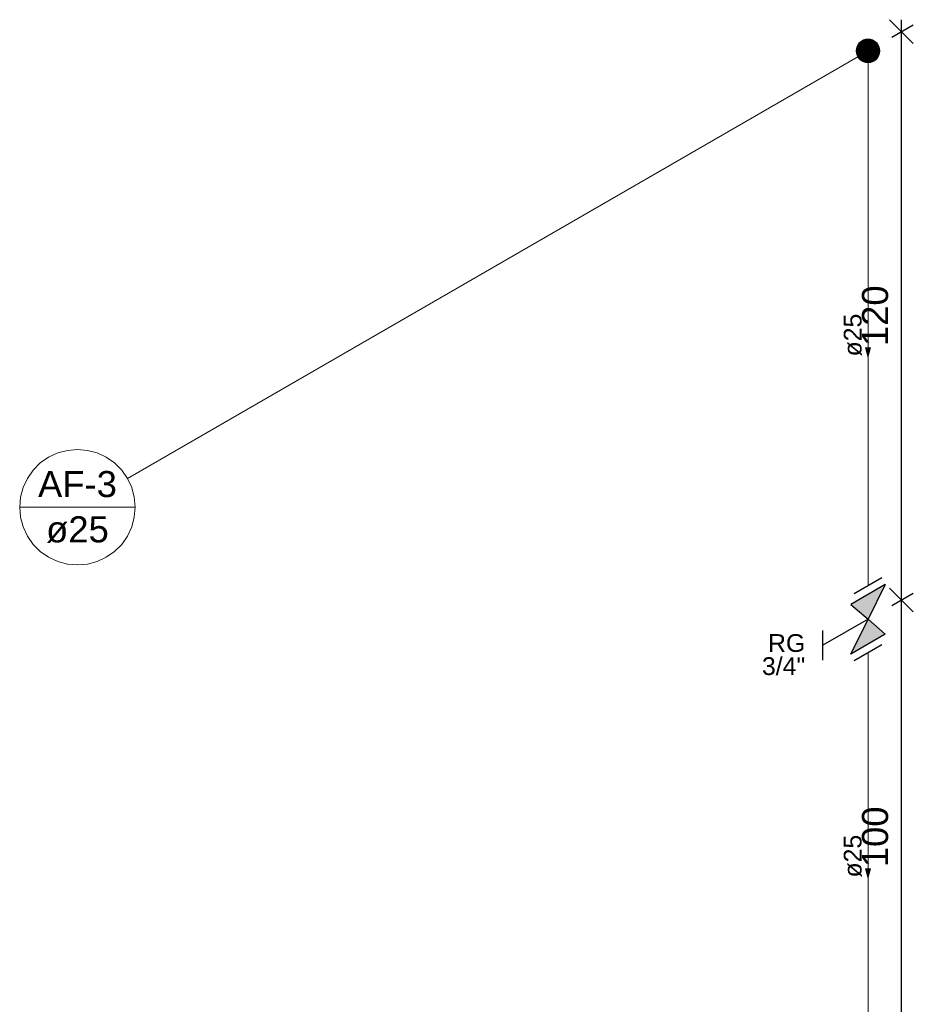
# Model space of a CAD drawing. Header units: millimetres. Extents: x -3850 to -1920, y -8377 to -4176.
# Tile 2 of 2: x -1930.43 to -1922.89, y -4184.08 to -4175.77. Entities that reach past the tile are written whole.
import ezdxf

# ---------------------------------------------------------------- set-up
doc = ezdxf.new("R2010")
doc.units = ezdxf.units.MM
doc.header["$MEASUREMENT"] = 0
for name, color, linetype, lineweight in [('AF-Colunas', 4, 'Continuous', 5), ('AF-Condutos', 4, 'Continuous', 5), ('AF-Indicação coluna', 5, 'Continuous', 5), ('AF-Sentido conduto', 9, 'Continuous', 5), ('AF-Textos conduto', 7, 'Continuous', 5), ('Cotas', 1, 'Continuous', 5), ('Texto da cota', 7, 'Continuous', 5), ('Textos', 7, 'Continuous', 5)]:
    doc.layers.add(name, color=color, linetype=linetype, lineweight=lineweight)
doc.layers.add('Simbolos', color=5, linetype='Continuous')
doc.layers.add('Simbolos_int', color=2, linetype='Continuous')
doc.styles.add('Arial', font='arial.ttf')
doc.dimstyles.new('UM_25.000000', dxfattribs={"dimtxt": 0.18, "dimasz": 0.2, "dimexe": 0.1, "dimexo": 0.2, "dimgap": 0, "dimtad": 1, "dimtih": 1, "dimtoh": 1, "dimdec": 1, "dimlfac": 25, "dimzin": 0, "dimdsep": 46, "dimtxsty": 'Standard', "dimcen": 0.09, "dimdle": 0.1, "dimadec": 1, "dimazin": 2, "dimtfac": 1, "dimtdec": 4, "dimtofl": 0, "dimtmove": 0, "dimatfit": 3, "dimfxl": 1, "dimtolj": 1, "dimarcsym": 0})

# ---------------------------------------------------------------- blocks, each defined once
blk = doc.blocks.new('_Oblique')
at = {"color": 0, "linetype": 'ByBlock', "lineweight": -2}
blk.add_line((-0.5, -0.5), (0.5, 0.5), dxfattribs=at)
blk = doc.blocks.new('*D11')
at = {"layer": 'Cotas', "color": 0, "lineweight": -2, "transparency": 16777216}
for p, q in [((-1922.9869, -4184.7689), (-1922.9869, -4180.5689)), ((-1923.0694, -4180.7165), (-1922.8869, -4180.6111)), ((-1923.0694, -4184.7165), (-1922.8869, -4184.6111))]:
    blk.add_line(p, q, dxfattribs=at)
at = {"layer": 'Defpoints', "color": 0, "transparency": 16777216}
for p in [(-1922.9869, -4180.6689), (-1923.2694, -4180.832), (-1923.2694, -4184.832)]:
    blk.add_point(p, dxfattribs=at)
at = {"layer": 'Cotas', "color": 0, "lineweight": -2, "transparency": 16777216, "xscale": 0.2, "yscale": 0.2, "zscale": 0.2}
for p, rotation in [((-1922.9869, -4180.6689), 90), ((-1922.9869, -4184.6689), 270)]:
    blk.add_blockref('_Oblique', p, dxfattribs=dict(at, rotation=rotation))
blk = doc.blocks.new('*D12')
at = {"layer": 'Cotas', "color": 0, "lineweight": -2, "transparency": 16777216}
for p, q in [((-1923.0694, -4175.9165), (-1922.8869, -4175.8111)), ((-1922.9869, -4180.7689), (-1922.9869, -4175.7689)), ((-1923.0694, -4180.7165), (-1922.8869, -4180.6111))]:
    blk.add_line(p, q, dxfattribs=at)
at = {"layer": 'Defpoints', "color": 0, "transparency": 16777216}
for p in [(-1922.9869, -4175.8689), (-1923.2694, -4176.032), (-1923.2694, -4180.832)]:
    blk.add_point(p, dxfattribs=at)
at = {"layer": 'Cotas', "color": 0, "lineweight": -2, "transparency": 16777216, "xscale": 0.2, "yscale": 0.2, "zscale": 0.2}
for p, rotation in [((-1922.9869, -4175.8689), 90), ((-1922.9869, -4180.6689), 270)]:
    blk.add_blockref('_Oblique', p, dxfattribs=dict(at, rotation=rotation))

msp = doc.modelspace()

# ---------------------------------------------------------------- hatches: boundary and pattern name
at = {"layer": 'AF-Sentido conduto', "linetype": 'Continuous'}
for points in [[(-1923.2694, -4178.632), (-1923.2435, -4178.5354), (-1923.2953, -4178.5354)], [(-1923.2694, -4183.032), (-1923.2435, -4182.9354), (-1923.2953, -4182.9354)]]:
    msp.add_hatch(color=256, dxfattribs=at).paths.add_polyline_path(points)
at = {"layer": 'Simbolos', "linetype": 'Continuous'}
for points in [[(-1923.1236, -4180.5378), (-1923.4146, -4180.7058), (-1923.2694, -4180.832)], [(-1923.2694, -4180.832), (-1923.1236, -4180.9578), (-1923.4146, -4181.1258)]]:
    msp.add_hatch(color=256, dxfattribs=at).paths.add_polyline_path(points)

# ---------------------------------------------------------------- linework, layer by layer
at = {"layer": 'AF-Colunas', "const_width": 0.1}
msp.add_lwpolyline([(-1923.2194, -4176.032, 1), (-1923.3194, -4176.032, 1)], format="xyb", close=True, dxfattribs=at)
at = {"layer": 'AF-Colunas'}
msp.add_circle((-1923.2694, -4176.032), 0.1, dxfattribs=at)
at = {"layer": 'AF-Condutos'}
for p, q in [((-1923.2694, -4176.132), (-1923.2694, -4180.5492)), ((-1923.2694, -4181.1148), (-1923.2694, -4184.632))]:
    msp.add_line(p, q, dxfattribs=at)
at = {"layer": 'AF-Indicação coluna'}
for p, q in [((-1929.5219, -4179.6419), (-1923.356, -4176.082)), ((-1930.4317, -4179.8857), (-1929.4565, -4179.8857))]:
    msp.add_line(p, q, dxfattribs=at)
msp.add_lwpolyline([(-1929.4565, -4179.8857), (-1929.4639, -4179.801), (-1929.4859, -4179.7189), (-1929.5219, -4179.6419), (-1929.5706, -4179.5722), (-1929.6307, -4179.5121), (-1929.7003, -4179.4634), (-1929.7774, -4179.4275), (-1929.8595, -4179.4055), (-1929.9441, -4179.3981), (-1930.0288, -4179.4055), (-1930.1109, -4179.4275), (-1930.1879, -4179.4634), (-1930.2575, -4179.5121), (-1930.3176, -4179.5722), (-1930.3664, -4179.6419), (-1930.4023, -4179.7189), (-1930.4243, -4179.801), (-1930.4317, -4179.8857), (-1930.4243, -4179.9703), (-1930.4023, -4180.0524), (-1930.3664, -4180.1294), (-1930.3176, -4180.1991), (-1930.2575, -4180.2592), (-1930.1879, -4180.3079), (-1930.1109, -4180.3438), (-1930.0288, -4180.3658), (-1929.9441, -4180.3732), (-1929.8595, -4180.3658), (-1929.7774, -4180.3438), (-1929.7003, -4180.3079), (-1929.6307, -4180.2592), (-1929.5706, -4180.1991), (-1929.5219, -4180.1294), (-1929.4859, -4180.0524), (-1929.4639, -4179.9703), (-1929.4565, -4179.8857)], dxfattribs=at)
at = {"layer": 'AF-Sentido conduto'}
for points in [[(-1923.2694, -4178.232), (-1923.2694, -4178.632)], [(-1923.2694, -4182.632), (-1923.2694, -4183.032)]]:
    msp.add_lwpolyline(points, dxfattribs=at)
at = {"layer": 'Simbolos'}
for p, q in [((-1923.1236, -4180.5378), (-1923.4146, -4180.7058)), ((-1923.1236, -4180.5378), (-1923.2694, -4180.832)), ((-1923.4146, -4180.7058), (-1923.2688, -4180.8317)), ((-1923.2694, -4180.832), (-1923.6497, -4181.0516)), ((-1923.4146, -4181.1258), (-1923.2694, -4180.832)), ((-1923.1236, -4180.9578), (-1923.2694, -4180.832)), ((-1923.6497, -4181.1776), (-1923.6497, -4180.9256)), ((-1923.1236, -4180.9578), (-1923.4146, -4181.1258))]:
    msp.add_line(p, q, dxfattribs=at)
at = {"layer": 'Simbolos_int'}
for p, q in [((-1923.1522, -4180.4815), (-1923.3849, -4180.6159)), ((-1923.1522, -4181.0471), (-1923.3849, -4181.1815))]:
    msp.add_line(p, q, dxfattribs=at)

# ---------------------------------------------------------------- texts
at = {"layer": 'AF-Indicação coluna', "char_height": 0.22, "attachment_point": 8, "line_spacing_factor": 0.6, "style": 'Arial'}
for s, insert, width in [('AF-3', (-1929.9441, -4179.8031), 1.300195), ('ø25', (-1929.9441, -4180.1883), 1.033887)]:
    msp.add_mtext(s, dxfattribs=dict(at, insert=insert, width=width))
at = {"layer": 'AF-Textos conduto', "char_height": 0.15, "width": 0.723721, "attachment_point": 8, "rotation": 90.00021, "line_spacing_factor": 0.6, "style": 'Arial'}
for insert in [(-1923.3199, -4178.432), (-1923.3199, -4182.832)]:
    msp.add_mtext('ø25', dxfattribs=dict(at, insert=insert))
at = {"layer": 'Texto da cota', "char_height": 0.22, "width": 1.041074, "attachment_point": 8, "rotation": 90.00021, "line_spacing_factor": 0.9, "style": 'Arial'}
for s, insert in [('120', (-1923.0969, -4178.2689)), ('100', (-1923.0969, -4182.6689))]:
    msp.add_mtext(s, dxfattribs=dict(at, insert=insert))
at = {"layer": 'Textos', "char_height": 0.15, "attachment_point": 9, "line_spacing_factor": 0.6, "style": 'Arial'}
for s, insert, width in [('RG', (-1923.799, -4181.1095), 0.63), ('3/4"', (-1923.799, -4181.3045), 0.732949)]:
    msp.add_mtext(s, dxfattribs=dict(at, insert=insert, width=width))

# ---------------------------------------------------------------- dimensions: what is measured, and where the dimension line sits
at = {"layer": 'Cotas'}
for base, p1, p2, picture, middle in [((-1922.9869, -4175.8689), (-1923.2694, -4180.832), (-1923.2694, -4176.032), '*D12', (-1923.2069, -4178.2689)), ((-1922.9869, -4180.6689), (-1923.2694, -4184.832), (-1923.2694, -4180.832), '*D11', (-1923.2069, -4182.6689))]:
    dim = msp.add_linear_dim(base=base, p1=p1, p2=p2, angle=90, text=' ', dimstyle='UM_25.000000', override={"dimtxt": 0.22, "dimasz": 0.2, "dimexe": 0.1, "dimexo": 0.2, "dimtad": 1, "dimtih": 0, "dimtoh": 0, "dimdec": 1, "dimlfac": 25, "dimzin": 8, "dimtxsty": 'Arial', "dimblk": 'Oblique', "dimblk1": 'Oblique', "dimblk2": 'Oblique', "dimsah": 1, "dimdle": 0.1, "dimse1": 0, "dimse2": 0, "dimclrt": 256, "dimadec": 1, "dimazin": 3, "dimtmove": 2, "dimldrblk": 'Oblique'}, dxfattribs=at)
    dim.commit()
    dim.dimension.update_dxf_attribs({"geometry": picture, "text_midpoint": middle, "dimtype": 160, "text_rotation": 90})

doc.saveas('drawing.dxf')
